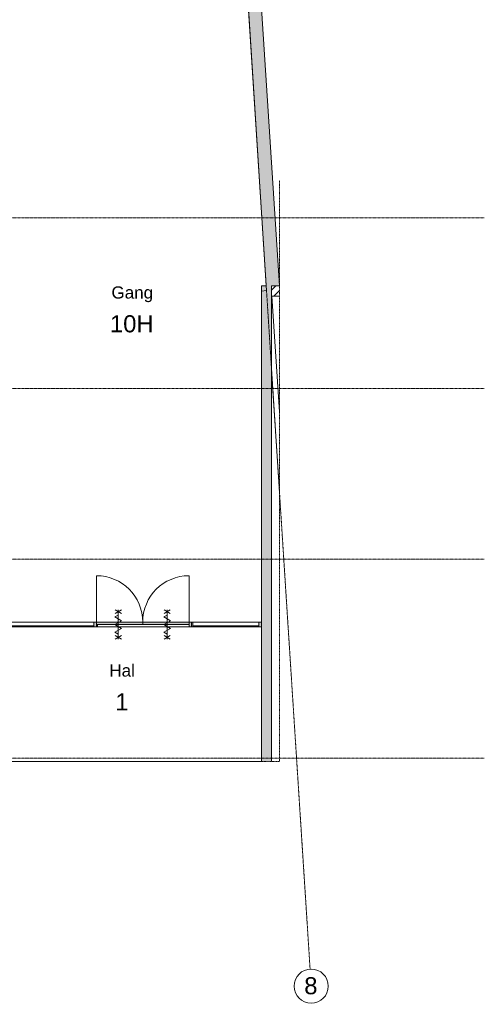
# Model space of a CAD drawing. Header units: millimetres. Extents: x 23089 to 106528, y 39021 to 113498.
# Tile 28 of 50: x 59833 to 69357, y 39021 to 59186. Entities that reach past the tile are written whole.
import ezdxf

# ---------------------------------------------------------------- set-up
doc = ezdxf.new("R2010")
doc.units = ezdxf.units.MM
doc.linetypes.add('ARC Dash', pattern=[4, 2, -2])
doc.linetypes.add('ARC Grid Line', pattern=[22.225, 12.7, -3.175, 3.175, -3.175])
for name, color, linetype, lineweight in [('A--A2__Ruwbouw', 8, 'Continuous', 9), ('A--L$01A__Algemeen', 7, 'Continuous', 9), ('A--L$07A__Stramien', 1, 'Continuous', 13), ('A--L21__Buitenwanden', 3, 'Continuous', 9), ('A--L22__Binnenwanden', 2, 'Continuous', 9), ('A--L23__Vloeren', 3, 'Continuous', 9), ('A--L3__Afbouw', 2, 'Continuous', 9), ('A--LD30__DetailPenMiddel', 3, 'Continuous', 9), ('A--LR9__AlgVoorz', 7, 'Continuous', 9), ('A--T$07A__Stramien', 1, 'Continuous', 13), ('A--TR9__AlgVoorz', 1, 'Continuous', 13)]:
    doc.layers.add(name, color=color, linetype=linetype, lineweight=lineweight)
doc.styles.add('Arial', font='arial.ttf', dxfattribs={"height": 350})
doc.styles.add('Arial_1', font='arial.ttf', dxfattribs={"height": 250})

# ---------------------------------------------------------------- blocks, each defined once
blk = doc.blocks.new('32_DO_WB_vo deur dubbel1 - vo 2-2130767-DO-Begane grond - Nieuwe vloeren')
at = {"layer": 'A--L3__Afbouw'}
h = blk.add_hatch(color=9, dxfattribs=at)
h.paths.add_polyline_path([(610, -50), (610, 50), (560, 50), (560, -50)])
h.paths.add_polyline_path([(-1365, -50), (-1340, -50), (-1340, 50), (-1390, 50), (-1390, -50)])
for points in [[(-390, 0), (-390, 50), (-1340, 50), (-1340, 0)], [(560, 0), (560, 50), (-390, 50), (-390, 0)]]:
    blk.add_hatch(color=9, dxfattribs=at).paths.add_polyline_path(points)
at = {"layer": 'A--L$01A__Algemeen'}
for p, q in [((-1340, 50), (-1340, 1000)), ((560, 50), (560, 1000)), ((-953, 300), (-827, 227)), ((-953, 227), (-827, 300)), ((-890, 300), (-890, -300)), ((-890, 300), (-890, -300)), ((-890, 300), (-890, -300)), ((47, 300), (173, 227)), ((47, 227), (173, 300)), ((110, 300), (110, -300)), ((110, 300), (110, -300)), ((110, 300), (110, -300)), ((-890, 195), (-958, 156)), ((-958, 156), (-823, 78)), ((-823, 78), (-958, 0)), ((-958, 0), (-823, -78)), ((110, 195), (42, 156)), ((42, 156), (177, 78)), ((177, 78), (42, 0)), ((42, 0), (177, -78)), ((-823, -78), (-958, -156)), ((-958, -156), (-890, -195)), ((177, -78), (42, -156)), ((42, -156), (110, -195)), ((-953, -300), (-827, -227)), ((-953, -227), (-827, -300)), ((47, -300), (173, -227)), ((47, -227), (173, -300))]:
    blk.add_line(p, q, dxfattribs=at)
for centre, start, end in [((-1340, 50), 360, 90), ((560, 50), 90, 180)]:
    blk.add_arc(centre, 950, start, end, dxfattribs=at)
at = {"layer": 'A--L3__Afbouw'}
for p, q in [((-1340, 50), (-1390, 50)), ((-1390, 50), (-1390, -50)), ((-390, 50), (-1340, 50)), ((-1340, 50), (-1340, 0)), ((-1340, -50), (-1340, 50)), ((-390, 0), (-390, 50)), ((560, 50), (-390, 50)), ((-390, 50), (-390, 0)), ((560, 0), (560, 50)), ((610, 50), (560, 50)), ((560, 50), (560, -50)), ((610, -50), (610, 50)), ((-1390, -50), (-1340, -50)), ((-1340, 0), (-390, 0)), ((-390, 0), (560, 0)), ((560, -50), (610, -50))]:
    blk.add_line(p, q, dxfattribs=at)
blk = doc.blocks.new('32_WI_WB_fixed glass - Ontwerpraam-2129791-DO-Begane grond - Nieuwe vloeren')
at = {"layer": 'A--L3__Afbouw'}
h = blk.add_hatch(color=9, dxfattribs=at)
h.paths.add_polyline_path([(953, 50), (911, 50), (911, -50), (961, -43), (961, 50)])
h.paths.add_polyline_path([(-961, 50), (-961, 0), (-936, 0), (-936, 50)])
blk.add_hatch(color=9, dxfattribs=at).paths.add_polyline_path([(-886, 50), (-886, 29), (911, 29), (911, 50), (19, 50)])
for p, q in [((-936, 50), (-961, 50)), ((-961, 50), (-961, 0)), ((911, 50), (-886, 50)), ((-886, 29), (911, 29)), ((911, 29), (911, 50)), ((911, 50), (911, -50)), ((961, 50), (911, 50)), ((-886, -50), (911, -50)), ((911, -50), (961, -50))]:
    blk.add_line(p, q, dxfattribs=at)
blk = doc.blocks.new('32_WI_WB_fixed glass - Ontwerpraam-2129792-DO-Begane grond - Nieuwe vloeren')
at = {"layer": 'A--L3__Afbouw'}
h = blk.add_hatch(color=9, dxfattribs=at)
h.paths.add_polyline_path([(729, -50), (729, 50), (679, 50), (679, -50)])
h.paths.add_polyline_path([(-704, -50), (-679, -50), (-679, 50), (-704, 50), (-704, -29)])
blk.add_hatch(color=9, dxfattribs=at).paths.add_polyline_path([(679, -50), (679, -29), (-679, -29), (-679, -50)])
for p, q in [((-704, 50), (-679, 50)), ((-679, 50), (-679, -50)), ((-679, 50), (679, 50)), ((679, 50), (729, 50)), ((679, -50), (679, 50)), ((-679, -50), (-704, -50)), ((-679, -29), (679, -29)), ((-679, -50), (-679, -29)), ((679, -50), (-679, -50)), ((679, -29), (679, -50)), ((729, -50), (679, -50))]:
    blk.add_line(p, q, dxfattribs=at)
blk = doc.blocks.new('Grid - 3_5mm-18301-DO-Begane grond - Nieuwe vloeren')
at = {"layer": 'A--T$07A__Stramien'}
blk.add_circle((0, 0), 3.5, dxfattribs=at)

msp = doc.modelspace()

# ---------------------------------------------------------------- hatches: boundary and pattern name
at = {"layer": 'A--A2__Ruwbouw'}
for points in [[(65156.2, 53734.4), (64047.7, 70977.4), (63778.2, 70960.5), (64885.7, 53734.4), (64996.9, 53734.4)], [(64786.9, 43991.4), (64996.9, 43991.4), (64989.8, 53734.4), (64786.9, 53734.4), (64786.9, 49811.6)]]:
    msp.add_hatch(color=9, dxfattribs=at).paths.add_polyline_path(points)
h = msp.add_hatch(dxfattribs=at)
h.set_pattern_fill('FP_4', color=256, angle=45, style=0, pattern_type=2)
h.set_pattern_definition([(45, (6933.65, 0), (-84.85281, 84.85281), [])])
h.paths.add_polyline_path([(65156.2, 53524.4), (65156.2, 53734.4), (64996.9, 53734.4), (65003.4, 53524.4)])

# ---------------------------------------------------------------- linework, layer by layer
at = {"layer": 'A--L$07A__Stramien', "linetype": 'ARC Grid Line'}
for p, q in [((62193.3, 95618), (65785.5, 39742)), ((69356.6, 55130.4), (24200.6, 55130.4)), ((69356.6, 51632.9), (24200.6, 51632.9)), ((69356.6, 48135.4), (24200.6, 48135.4)), ((69356.6, 44060.4), (24200.6, 44060.4))]:
    msp.add_line(p, q, dxfattribs=at)
at = {"layer": 'A--L21__Buitenwanden', "lineweight": 15}
for p, q in [((63778.2, 70960.5), (64885.7, 53734.4)), ((65156.2, 53734.4), (64047.7, 70977.4)), ((64996.9, 53734.4), (65156.2, 53734.4))]:
    msp.add_line(p, q, dxfattribs=at)
at = {"layer": 'A--L22__Binnenwanden', "lineweight": 15}
for p, q in [((64885.7, 53734.4), (64786.9, 53734.4)), ((64786.9, 53734.4), (64786.9, 43991.4)), ((64996.9, 43991.4), (64996.9, 53734.4)), ((64996.9, 53524.4), (65156.2, 53524.4))]:
    msp.add_line(p, q, dxfattribs=at)
at = {"layer": 'A--L22__Binnenwanden'}
msp.add_line((63303.9, 46748.4), (61428.9, 46748.4), dxfattribs=at)
at = {"layer": 'A--L23__Vloeren'}
for p, q in [((65156.2, 51154.8), (65003.4, 53524.4)), ((65156.2, 49525.9), (64996.9, 52003.9))]:
    msp.add_line(p, q, dxfattribs=at)
at = {"layer": 'A--LD30__DetailPenMiddel', "linetype": 'ARC Dash'}
for p, q in [((65156.2, 55891.4), (65156.2, 43991.4)), ((65156.2, 43991.4), (41350.9, 43991.4))]:
    msp.add_line(p, q, dxfattribs=at)
at = {"layer": 'A--LD30__DetailPenMiddel'}
msp.add_line((64996.9, 52003.9), (65156.2, 49525.9), dxfattribs=at)
at = {"layer": 'A--LR9__AlgVoorz', "flags": 128}
for points in [[(59691.9, 75266.4), (59506.9, 75266.4), (59506.9, 54938.4), (59506.9, 53403.5), (59506.9, 46848.4), (64786.9, 46848.4), (64786.9, 51979), (64786.9, 53629.4), (64891.8, 53638.3), (63778.2, 70960.5), (63045.9, 70914.3), (62865.7, 70903), (62854.9, 71083.2), (62665.2, 74257.7), (60731.9, 74133.4), (60731.9, 75266.4), (60591.9, 75266.4)], [(59506.9, 46748.4), (59506.9, 43991.4), (64786.9, 43991.4), (64786.9, 46748.4)]]:
    msp.add_lwpolyline(points, close=True, dxfattribs=at)

# ---------------------------------------------------------------- block references
at = {"layer": 'A--L3__Afbouw'}
for name, p in [('32_DO_WB_vo deur dubbel1 - vo 2-2130767-DO-Begane grond - Nieuwe vloeren', (62744.1, 46798.4)), ('32_WI_WB_fixed glass - Ontwerpraam-2129792-DO-Begane grond - Nieuwe vloeren', (64057.9, 46798.4))]:
    msp.add_blockref(name, p, dxfattribs=at)
at = {"layer": 'A--L3__Afbouw', "rotation": 180}
msp.add_blockref('32_WI_WB_fixed glass - Ontwerpraam-2129791-DO-Begane grond - Nieuwe vloeren', (60467.9, 46798.4), dxfattribs=at)
at = {"layer": 'A--T$07A__Stramien', "xscale": 99.99999999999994, "yscale": 99.99999999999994, "zscale": 99.99999999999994, "rotation": 183.6783803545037}
msp.add_blockref('Grid - 3_5mm-18301-DO-Begane grond - Nieuwe vloeren', (65807.9, 39392.7), dxfattribs=at)

# ---------------------------------------------------------------- texts
at = {"layer": 'A--T$07A__Stramien', "insert": (65665.4, 39576.6), "char_height": 350, "width": 336.709, "attachment_point": 1, "style": 'Arial'}
msp.add_mtext('8', dxfattribs=at)
at = {"layer": 'A--TR9__AlgVoorz', "attachment_point": 1}
for s, insert, char_height, width, style in [('Gang', (61713.8, 53724.6), 250, 1026.16, 'Arial_1'), ('10H', (61682.2, 53132.9), 350, 1106.329, 'Arial'), ('Hal', (61670.3, 45982.4), 250, 625.316, 'Arial_1'), ('1', (61791.2, 45390.7), 350, 336.709, 'Arial')]:
    msp.add_mtext(s, dxfattribs=dict(at, insert=insert, char_height=char_height, width=width, style=style))

doc.saveas('drawing.dxf')
